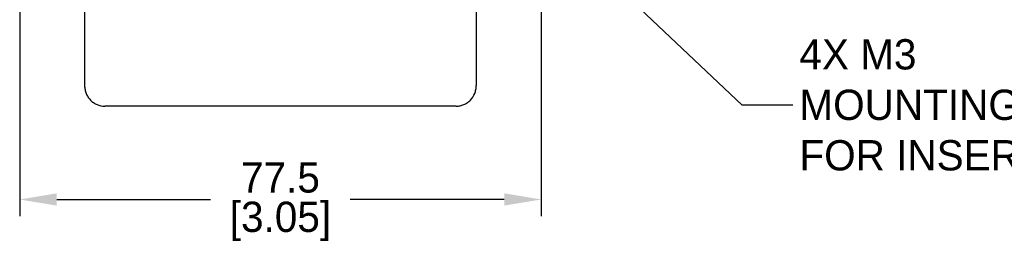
# Model space of a CAD drawing. Header units: inches. Extents: x -6 to 553, y 0 to 432.
# Tile 3 of 5: x 101 to 248, y 264 to 298. Entities that reach past the tile are written whole.
import ezdxf

# ---------------------------------------------------------------- set-up
doc = ezdxf.new("R2010")
doc.units = ezdxf.units.IN
doc.header["$LTSCALE"] = 10
doc.header["$MEASUREMENT"] = 0
doc.layers.add('DIM', color=140, linetype='Continuous')
doc.dimstyles.get("Standard").update_dxf_attribs({"dimtxt": 4.5, "dimasz": 5.5, "dimexe": 2.5, "dimexo": 3.5, "dimgap": 1, "dimtad": 0, "dimtih": 1, "dimtoh": 1, "dimdec": 1, "dimzin": 0, "dimdsep": 46, "dimtxsty": 'Standard', "dimcen": 0, "dimadec": 0, "dimazin": 0, "dimtfac": 1, "dimtdec": 1, "dimtofl": 0, "dimtmove": 0, "dimatfit": 3, "dimfxl": 0, "dimtolj": 1, "dimtzin": 0, "dimarcsym": 0})

# ---------------------------------------------------------------- blocks, each defined once
blk = doc.blocks.new('*D0')
at = {"layer": 'Defpoints', "color": 0}
for p in [(178.71, 314.05), (180.34, 312.51)]:
    blk.add_point(p, dxfattribs=at)
at = {"layer": 'DIM', "color": 0, "lineweight": -2}
for p, q in [((208.87, 285.61), (184.34, 308.74)), ((216.37, 285.61), (208.87, 285.61))]:
    blk.add_line(p, q, dxfattribs=at)
at = {"layer": 'DIM', "color": 0}
blk.add_solid([(184.97, 309.41), (183.71, 308.07), (180.34, 312.51)], dxfattribs=at)
at = {"layer": 'DIM', "color": 0, "insert": (217.37, 285.61), "char_height": 4.5, "attachment_point": 4}
blk.add_mtext('\\A1;4X M3\\PMOUNTING HOLES\\PFOR INSERT', dxfattribs=at)
blk = doc.blocks.new('*D7')
at = {"layer": 'Defpoints', "color": 0}
for p in [(179, 310.28), (101.5, 310.16), (179, 271.57)]:
    blk.add_point(p, dxfattribs=at)
at = {"layer": 'DIM', "color": 0, "lineweight": -2}
for p, q in [((101.5, 306.66), (101.5, 269.07)), ((179, 306.78), (179, 269.07)), ((107, 271.57), (129.87, 271.57)), ((173.5, 271.57), (150.62, 271.57))]:
    blk.add_line(p, q, dxfattribs=at)
at = {"layer": 'DIM', "color": 0}
for points in [[(107, 272.49), (107, 270.66), (101.5, 271.57)], [(173.5, 272.49), (173.5, 270.66), (179, 271.57)]]:
    blk.add_solid(points, dxfattribs=at)
at = {"layer": 'DIM', "color": 0, "char_height": 4.5, "attachment_point": 5}
for s, insert in [('\\A1;77.5', (140.25, 274.82)), ('\\A1;[3.05]', (140.25, 268.32))]:
    blk.add_mtext(s, dxfattribs=dict(at, insert=insert))

msp = doc.modelspace()

# ---------------------------------------------------------------- linework, layer by layer
msp.add_line((166.35, 285.44), (114.15, 285.44))
for points, knots in [([(111.15, 301.7), (111.15, 301.45), (111.15, 300.82), (111.15, 299.81), (111.15, 298.6), (111.15, 297.02), (111.15, 294.15), (111.15, 291.21), (111.15, 289.06), (111.15, 288.49)], [0.135711, 0.135711, 0.135711, 0.135711, 0.1875, 0.25, 0.2990503, 0.375, 0.5, 0.75, 0.8404632, 0.8404632, 0.8404632, 0.8404632]), ([(169.35, 301.7), (169.35, 301.45), (169.35, 300.82), (169.35, 299.81), (169.35, 298.6), (169.35, 297.02), (169.35, 294.15), (169.35, 291.21), (169.35, 289.06), (169.35, 288.49)], [0.135711, 0.135711, 0.135711, 0.135711, 0.1875, 0.25, 0.2990503, 0.375, 0.5, 0.75, 0.8404632, 0.8404632, 0.8404632, 0.8404632]), ([(111.15, 288.49), (111.15, 288.29), (111.17, 288.09), (111.24, 287.71), (111.3, 287.51), (111.45, 287.15), (111.54, 286.97), (111.76, 286.64), (111.88, 286.49), (112.16, 286.2), (112.31, 286.08), (112.63, 285.85), (112.81, 285.76), (113.35, 285.52), (113.75, 285.44), (114.15, 285.44)], [0, 0, 0, 0, 0.125, 0.125, 0.25, 0.25, 0.375, 0.375, 0.5, 0.5, 0.625, 0.625, 0.75, 0.75, 1, 1, 1, 1]), ([(166.35, 285.44), (166.55, 285.44), (166.75, 285.46), (167.13, 285.54), (167.32, 285.6), (167.69, 285.75), (167.86, 285.85), (168.19, 286.07), (168.34, 286.2), (168.75, 286.62), (168.98, 286.96), (169.2, 287.51), (169.25, 287.7), (169.33, 288.09), (169.35, 288.29), (169.35, 288.49)], [0, 0, 0, 0, 0.125, 0.125, 0.25, 0.25, 0.375, 0.375, 0.5, 0.5, 0.75, 0.75, 0.875, 0.875, 1, 1, 1, 1])]:
    msp.add_open_spline(points, degree=3, knots=knots)

# ---------------------------------------------------------------- dimensions: what is measured, and where the dimension line sits
at = {"layer": 'DIM'}
dim = msp.add_diameter_dim_2p(p1=(178.71, 314.05), p2=(180.34, 312.51), text='4X M3\\PMOUNTING HOLES\\PFOR INSERT', dimstyle='Standard', override={"dimpost": '\\X'}, dxfattribs=at)
dim.commit()
dim.dimension.update_dxf_attribs({"geometry": '*D0', "text_midpoint": (247.37, 285.61), "dimtype": 163})
dim = msp.add_linear_dim(base=(179, 271.57), p1=(101.5, 310.16), p2=(179, 310.28), dimstyle='Standard', override={"dimpost": '\\X'}, dxfattribs=at)
dim.commit()
dim.dimension.update_dxf_attribs({"geometry": '*D7', "text_midpoint": (140.25, 271.57)})

doc.saveas('drawing.dxf')
